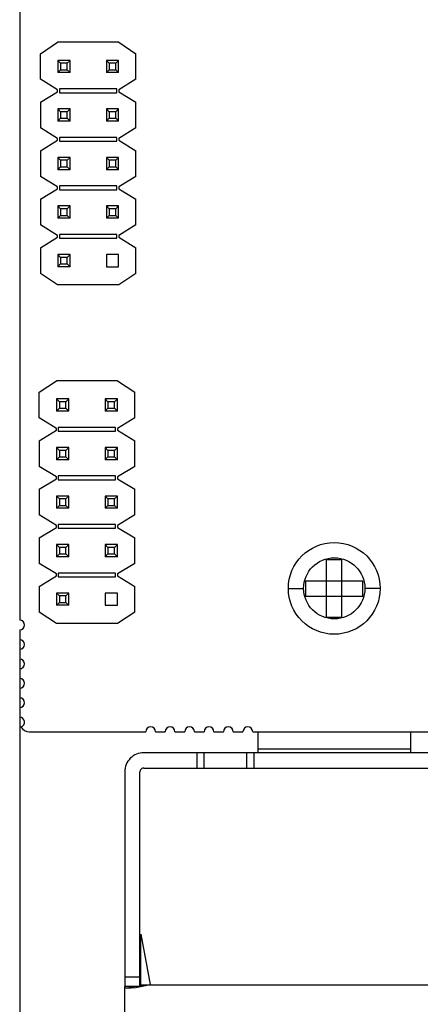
# Model space of a CAD drawing. Header units: millimetres. Extents: x 137 to 398, y 52 to 260.
# Tile 5 of 16: x 190 to 204, y 105 to 140. Entities that reach past the tile are written whole.
import ezdxf

# ---------------------------------------------------------------- set-up
doc = ezdxf.new("R2010")
doc.units = ezdxf.units.MM
doc.header["$LTSCALE"] = 23.1
doc.header["$PDMODE"] = 3
doc.header["$PDSIZE"] = 8
doc.layers.get('0').update_dxf_attribs({"linetype": 'CONTINUOUS'})
doc.layers.get('Defpoints').update_dxf_attribs({"linetype": 'CONTINUOUS'})
doc.layers.add('20_ALL_FEATURES', color=7, linetype='CONTINUOUS')
doc.layers.add('51__DRAFT_DIMS', color=7, linetype='CONTINUOUS')
doc.styles.get("Standard").update_dxf_attribs({"font": 'simfang.ttf'})
doc.dimstyles.new('DIMSTYLE_1', dxfattribs={"dimtxt": 3, "dimasz": 3, "dimexe": 2.5, "dimexo": 0.5, "dimgap": 0.75, "dimtad": 1, "dimdec": 1, "dimlfac": 1.5, "dimdsep": 46, "dimtxsty": 'STANDARD', "dimblk": '_FILLED', "dimblk1": '_FILLED', "dimblk2": '_FILLED', "dimcen": 0.09, "dimclrt": 3, "dimazin": 2, "dimtp": 0.3, "dimtm": 0.3, "dimtfac": 1, "dimtdec": 1, "dimtofl": 0, "dimtmove": 0, "dimatfit": 3, "dimldrblk": '_FILLED', "dimfxl": 1, "dimtolj": 1, "dimarcsym": 0})
doc.dimstyles.new('DIMSTYLE_2', dxfattribs={"dimtxt": 3, "dimasz": 3, "dimexe": 2.5, "dimexo": 0.5, "dimgap": 0.75, "dimtad": 1, "dimdec": 1, "dimlfac": 1.5, "dimdsep": 46, "dimtxsty": 'STANDARD', "dimblk": '_FILLED', "dimblk1": '_FILLED', "dimblk2": '_FILLED', "dimcen": 0.09, "dimclrt": 3, "dimazin": 2, "dimtp": 0.5, "dimtm": 0.5, "dimtfac": 1, "dimtdec": 1, "dimtofl": 0, "dimtmove": 0, "dimatfit": 3, "dimldrblk": '_FILLED', "dimfxl": 1, "dimtolj": 1, "dimarcsym": 0})

# ---------------------------------------------------------------- blocks, each defined once
blk = doc.blocks.new('_FILLED')
at = {"color": 0, "linetype": 'ByBlock'}
blk.add_solid([(0, 0), (-1, 0.167), (-1, -0.167)], dxfattribs=at)
blk = doc.blocks.new('*D15')
at = {"layer": '51__DRAFT_DIMS', "color": 0, "lineweight": -2}
for p, q in [((189.761, 118.451), (189.761, 83.585)), ((273.965, 113.533), (273.965, 83.585)), ((192.761, 86.085), (270.965, 86.085))]:
    blk.add_line(p, q, dxfattribs=at)
at = {"layer": 'Defpoints', "color": 0}
for p in [(189.761, 118.951), (273.965, 114.033), (273.965, 86.085)]:
    blk.add_point(p, dxfattribs=at)
at = {"layer": '51__DRAFT_DIMS', "color": 0, "linetype": 'ByBlock', "lineweight": -2, "xscale": 3, "yscale": 3, "zscale": 3}
for p, rotation in [((189.761, 86.085), 179.9999942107), ((273.965, 86.085), 359.9999942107)]:
    blk.add_blockref('_FILLED', p, dxfattribs=dict(at, rotation=rotation))
at = {"layer": '51__DRAFT_DIMS', "color": 3, "insert": (231.282, 90.835), "char_height": 3, "attachment_point": 2, "rotation": 360, "line_spacing_factor": 0.9}
blk.add_mtext('\\A1;\\A1;{\\fFZLanTingHei-R-GBK|b0|i0|c134|p2;\\H1.333333x;\\C0;126.3}', dxfattribs=at)
blk = doc.blocks.new('*D16')
at = {"layer": '51__DRAFT_DIMS', "color": 0, "lineweight": -2}
for p, q in [((263.861, 144.888), (263.861, 90.033)), ((189.761, 118.451), (189.761, 90.033)), ((192.761, 92.533), (260.861, 92.533))]:
    blk.add_line(p, q, dxfattribs=at)
at = {"layer": 'Defpoints', "color": 0}
for p in [(263.861, 145.388), (189.761, 118.951), (263.861, 92.533)]:
    blk.add_point(p, dxfattribs=at)
at = {"layer": '51__DRAFT_DIMS', "color": 0, "linetype": 'ByBlock', "lineweight": -2, "xscale": 3, "yscale": 3, "zscale": 3}
for p, rotation in [((189.761, 92.533), 179.9999942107), ((263.861, 92.533), 359.9999942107)]:
    blk.add_blockref('_FILLED', p, dxfattribs=dict(at, rotation=rotation))
at = {"layer": '51__DRAFT_DIMS', "color": 3, "insert": (227.085, 97.283), "char_height": 3, "attachment_point": 2, "rotation": 360, "line_spacing_factor": 0.9}
blk.add_mtext('\\A1;\\A1;{\\fFZLanTingHei-R-GBK|b0|i0|c134|p2;\\H1.333333x;\\C0;111.1}', dxfattribs=at)
blk = doc.blocks.new('*D17')
at = {"layer": '51__DRAFT_DIMS', "color": 0, "lineweight": -2}
for p, q in [((263.861, 144.888), (263.861, 96.588)), ((193.421, 106.008), (193.421, 96.588)), ((196.421, 99.088), (260.861, 99.088))]:
    blk.add_line(p, q, dxfattribs=at)
at = {"layer": 'Defpoints', "color": 0}
for p in [(263.861, 145.388), (193.421, 106.508), (263.861, 99.088)]:
    blk.add_point(p, dxfattribs=at)
at = {"layer": '51__DRAFT_DIMS', "color": 0, "linetype": 'ByBlock', "lineweight": -2, "xscale": 3, "yscale": 3, "zscale": 3}
for p, rotation in [((193.421, 99.088), 179.9999942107), ((263.861, 99.088), 359.9999942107)]:
    blk.add_blockref('_FILLED', p, dxfattribs=dict(at, rotation=rotation))
at = {"layer": '51__DRAFT_DIMS', "color": 3, "insert": (228.611, 103.838), "char_height": 3, "attachment_point": 2, "rotation": 360, "line_spacing_factor": 0.9}
blk.add_mtext('\\A1;\\A1;{\\fFZLanTingHei-R-GBK|b0|i0|c134|p2;\\H1.333333x;\\C0;105.7}', dxfattribs=at)
blk = doc.blocks.new('*D18')
at = {"layer": '51__DRAFT_DIMS', "color": 0, "lineweight": -2}
for p, q in [((251.38, 226.721), (285.536, 226.721)), ((283.036, 223.721), (283.036, 109.067)), ((193.985, 106.067), (285.536, 106.067))]:
    blk.add_line(p, q, dxfattribs=at)
at = {"layer": 'Defpoints', "color": 0}
for p in [(250.88, 226.721), (193.485, 106.067), (283.036, 106.067)]:
    blk.add_point(p, dxfattribs=at)
at = {"layer": '51__DRAFT_DIMS', "color": 0, "linetype": 'ByBlock', "lineweight": -2, "xscale": 3, "yscale": 3, "zscale": 3}
for p, rotation in [((283.036, 226.721), 89.99999421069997), ((283.036, 106.067), 269.9999942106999)]:
    blk.add_blockref('_FILLED', p, dxfattribs=dict(at, rotation=rotation))
at = {"layer": '51__DRAFT_DIMS', "color": 3, "insert": (278.286, 166.388), "char_height": 3, "attachment_point": 2, "rotation": 90, "line_spacing_factor": 0.9}
blk.add_mtext('\\A1;\\A1;{\\fFZLanTingHei-R-GBK|b0|i0|c134|p2;\\H1.333333x;\\C0;181}', dxfattribs=at)

msp = doc.modelspace()

# ---------------------------------------------------------------- linework, layer by layer
at = {"layer": '20_ALL_FEATURES', "color": 0}
for p, q in [((189.7612, 168.9461), (189.7612, 118.7897)), ((190.4823, 138.5633), (191.0826, 138.9635)), ((193.217, 138.9635), (191.0826, 138.9635)), ((193.217, 138.9635), (193.8173, 138.5633)), ((190.4823, 137.6695), (190.4823, 138.5633)), ((193.8173, 137.6695), (193.8173, 138.5633)), ((191.0893, 138.3298), (191.1894, 138.2298)), ((191.0893, 138.3298), (191.0893, 137.903)), ((191.5162, 138.3298), (191.0893, 138.3298)), ((191.1894, 138.2298), (191.1894, 138.003)), ((191.4161, 138.2298), (191.1894, 138.2298)), ((191.4161, 138.2298), (191.5162, 138.3298)), ((191.4161, 138.003), (191.4161, 138.2298)), ((191.5162, 137.903), (191.5162, 138.3298)), ((192.7835, 138.3298), (192.8835, 138.2298)), ((192.7835, 138.3298), (192.7835, 137.903)), ((193.2104, 138.3298), (192.7835, 138.3298)), ((192.8835, 138.2298), (192.8835, 138.003)), ((193.1103, 138.2298), (192.8835, 138.2298)), ((193.1103, 138.2298), (193.2104, 138.3298)), ((193.1103, 138.003), (193.1103, 138.2298)), ((193.2104, 137.903), (193.2104, 138.3298)), ((191.1894, 138.003), (191.0893, 137.903)), ((191.5162, 137.903), (191.0893, 137.903)), ((191.1894, 138.003), (191.4161, 138.003)), ((191.4161, 138.003), (191.5162, 137.903)), ((192.8835, 138.003), (192.7835, 137.903)), ((193.2104, 137.903), (192.7835, 137.903)), ((192.8835, 138.003), (193.1103, 138.003)), ((193.1103, 138.003), (193.2104, 137.903)), ((191.0826, 137.3027), (190.4823, 137.6695)), ((193.8173, 137.6695), (193.217, 137.3027)), ((190.4823, 136.8691), (191.0826, 137.236)), ((191.0826, 137.236), (191.0826, 137.3027)), ((191.1493, 137.336), (191.1493, 137.2026)), ((193.1503, 137.336), (191.1493, 137.336)), ((191.1493, 137.2026), (193.1503, 137.2026)), ((193.1503, 137.2026), (193.1503, 137.336)), ((193.217, 137.3027), (193.217, 137.236)), ((193.217, 137.236), (193.8173, 136.8691)), ((190.4823, 136.8691), (190.4823, 135.9753)), ((193.8173, 135.9753), (193.8173, 136.8691)), ((191.0893, 136.6357), (191.1894, 136.5356)), ((191.0893, 136.6357), (191.0893, 136.2088)), ((191.5162, 136.6357), (191.0893, 136.6357)), ((191.1894, 136.5356), (191.1894, 136.3088)), ((191.4161, 136.5356), (191.1894, 136.5356)), ((191.4161, 136.5356), (191.5162, 136.6357)), ((191.4161, 136.3088), (191.4161, 136.5356)), ((191.5162, 136.2088), (191.5162, 136.6357)), ((192.7835, 136.6357), (192.8835, 136.5356)), ((192.7835, 136.6357), (192.7835, 136.2088)), ((193.2104, 136.6357), (192.7835, 136.6357)), ((192.8835, 136.5356), (192.8835, 136.3088)), ((193.1103, 136.5356), (192.8835, 136.5356)), ((193.1103, 136.5356), (193.2104, 136.6357)), ((193.1103, 136.3088), (193.1103, 136.5356)), ((193.2104, 136.2088), (193.2104, 136.6357)), ((191.1894, 136.3088), (191.0893, 136.2088)), ((191.5162, 136.2088), (191.0893, 136.2088)), ((191.1894, 136.3088), (191.4161, 136.3088)), ((191.4161, 136.3088), (191.5162, 136.2088)), ((192.8835, 136.3088), (192.7835, 136.2088)), ((193.2104, 136.2088), (192.7835, 136.2088)), ((192.8835, 136.3088), (193.1103, 136.3088)), ((193.1103, 136.3088), (193.2104, 136.2088)), ((191.0826, 135.6085), (190.4823, 135.9753)), ((193.8173, 135.9753), (193.217, 135.6085)), ((190.4823, 135.1749), (191.0826, 135.5418)), ((191.0826, 135.5418), (191.0826, 135.6085)), ((191.1493, 135.6418), (191.1493, 135.5084)), ((193.1503, 135.6418), (191.1493, 135.6418)), ((191.1493, 135.5084), (193.1503, 135.5084)), ((193.1503, 135.5084), (193.1503, 135.6418)), ((193.217, 135.6085), (193.217, 135.5418)), ((193.217, 135.5418), (193.8173, 135.1749)), ((190.4823, 135.1749), (190.4823, 134.2811)), ((193.8173, 134.2811), (193.8173, 135.1749)), ((191.0893, 134.9415), (191.1894, 134.8414)), ((191.0893, 134.9415), (191.0893, 134.5146)), ((191.5162, 134.9415), (191.0893, 134.9415)), ((191.1894, 134.8414), (191.1894, 134.6146)), ((191.4161, 134.8414), (191.1894, 134.8414)), ((191.4161, 134.8414), (191.5162, 134.9415)), ((191.4161, 134.6146), (191.4161, 134.8414)), ((191.5162, 134.5146), (191.5162, 134.9415)), ((192.7835, 134.9415), (192.8835, 134.8414)), ((192.7835, 134.9415), (192.7835, 134.5146)), ((193.2104, 134.9415), (192.7835, 134.9415)), ((192.8835, 134.8414), (192.8835, 134.6146)), ((193.1103, 134.8414), (192.8835, 134.8414)), ((193.1103, 134.8414), (193.2104, 134.9415)), ((193.1103, 134.6146), (193.1103, 134.8414)), ((193.2104, 134.5146), (193.2104, 134.9415)), ((191.1894, 134.6146), (191.0893, 134.5146)), ((191.5162, 134.5146), (191.0893, 134.5146)), ((191.1894, 134.6146), (191.4161, 134.6146)), ((191.4161, 134.6146), (191.5162, 134.5146)), ((192.8835, 134.6146), (192.7835, 134.5146)), ((193.2104, 134.5146), (192.7835, 134.5146)), ((192.8835, 134.6146), (193.1103, 134.6146)), ((193.1103, 134.6146), (193.2104, 134.5146)), ((191.0826, 133.9143), (190.4823, 134.2811)), ((193.8173, 134.2811), (193.217, 133.9143)), ((190.4823, 133.4807), (191.0826, 133.8476)), ((191.0826, 133.8476), (191.0826, 133.9143)), ((191.1493, 133.9476), (191.1493, 133.8142)), ((193.1503, 133.9476), (191.1493, 133.9476)), ((191.1493, 133.8142), (193.1503, 133.8142)), ((193.1503, 133.8142), (193.1503, 133.9476)), ((193.217, 133.9143), (193.217, 133.8476)), ((193.217, 133.8476), (193.8173, 133.4807)), ((190.4823, 133.4807), (190.4823, 132.587)), ((193.8173, 132.587), (193.8173, 133.4807)), ((191.0893, 133.2473), (191.1894, 133.1472)), ((191.0893, 133.2473), (191.0893, 132.8204)), ((191.5162, 133.2473), (191.0893, 133.2473)), ((191.1894, 133.1472), (191.1894, 132.9205)), ((191.4161, 133.1472), (191.1894, 133.1472)), ((191.4161, 133.1472), (191.5162, 133.2473)), ((191.4161, 132.9205), (191.4161, 133.1472)), ((191.5162, 132.8204), (191.5162, 133.2473)), ((192.7835, 133.2473), (192.8835, 133.1472)), ((192.7835, 133.2473), (192.7835, 132.8204)), ((193.2104, 133.2473), (192.7835, 133.2473)), ((192.8835, 133.1472), (192.8835, 132.9205)), ((193.1103, 133.1472), (192.8835, 133.1472)), ((193.1103, 133.1472), (193.2104, 133.2473)), ((193.1103, 132.9205), (193.1103, 133.1472)), ((193.2104, 132.8204), (193.2104, 133.2473)), ((191.1894, 132.9205), (191.0893, 132.8204)), ((191.5162, 132.8204), (191.0893, 132.8204)), ((191.1894, 132.9205), (191.4161, 132.9205)), ((191.4161, 132.9205), (191.5162, 132.8204)), ((192.8835, 132.9205), (192.7835, 132.8204)), ((193.2104, 132.8204), (192.7835, 132.8204)), ((192.8835, 132.9205), (193.1103, 132.9205)), ((193.1103, 132.9205), (193.2104, 132.8204)), ((191.0826, 132.2201), (190.4823, 132.587)), ((193.8173, 132.587), (193.217, 132.2201)), ((190.4823, 131.7866), (191.0826, 132.1534)), ((191.0826, 132.1534), (191.0826, 132.2201)), ((191.1493, 132.2535), (191.1493, 132.1201)), ((193.1503, 132.2535), (191.1493, 132.2535)), ((191.1493, 132.1201), (193.1503, 132.1201)), ((193.1503, 132.1201), (193.1503, 132.2535)), ((193.217, 132.2201), (193.217, 132.1534)), ((193.217, 132.1534), (193.8173, 131.7866)), ((190.4823, 131.7866), (190.4823, 130.8928)), ((193.8173, 130.8928), (193.8173, 131.7866)), ((191.0893, 131.5531), (191.1894, 131.4531)), ((191.0893, 131.5531), (191.0893, 131.1262)), ((191.5162, 131.5531), (191.0893, 131.5531)), ((191.1894, 131.4531), (191.1894, 131.2263)), ((191.4161, 131.4531), (191.1894, 131.4531)), ((191.4161, 131.4531), (191.5162, 131.5531)), ((191.4161, 131.2263), (191.4161, 131.4531)), ((191.5162, 131.1262), (191.5162, 131.5531)), ((192.7835, 131.5531), (192.7835, 131.1262)), ((193.2104, 131.5531), (192.7835, 131.5531)), ((193.2104, 131.1262), (193.2104, 131.5531)), ((191.1894, 131.2263), (191.0893, 131.1262)), ((191.5162, 131.1262), (191.0893, 131.1262)), ((191.1894, 131.2263), (191.4161, 131.2263)), ((191.4161, 131.2263), (191.5162, 131.1262)), ((192.7835, 131.1262), (193.2104, 131.1262)), ((191.0826, 130.4926), (190.4823, 130.8928)), ((193.8173, 130.8928), (193.217, 130.4926)), ((193.217, 130.4926), (191.0826, 130.4926)), ((190.44, 126.7464), (191.0403, 127.1466)), ((193.1747, 127.1466), (191.0403, 127.1466)), ((193.1747, 127.1466), (193.775, 126.7464)), ((190.44, 125.8526), (190.44, 126.7464)), ((191.047, 126.5129), (191.147, 126.4129)), ((191.047, 126.5129), (191.047, 126.086)), ((191.4738, 126.5129), (191.047, 126.5129)), ((191.3738, 126.4129), (191.4738, 126.5129)), ((191.4738, 126.086), (191.4738, 126.5129)), ((192.7411, 126.5129), (192.8412, 126.4129)), ((192.7411, 126.5129), (192.7411, 126.086)), ((193.168, 126.5129), (192.7411, 126.5129)), ((193.068, 126.4129), (193.168, 126.5129)), ((193.168, 126.086), (193.168, 126.5129)), ((193.775, 125.8526), (193.775, 126.7464)), ((191.147, 126.1861), (191.047, 126.086)), ((191.147, 126.4129), (191.147, 126.1861)), ((191.3738, 126.4129), (191.147, 126.4129)), ((191.147, 126.1861), (191.3738, 126.1861)), ((191.3738, 126.1861), (191.3738, 126.4129)), ((191.3738, 126.1861), (191.4738, 126.086)), ((192.8412, 126.1861), (192.7411, 126.086)), ((192.8412, 126.4129), (192.8412, 126.1861)), ((193.068, 126.4129), (192.8412, 126.4129)), ((192.8412, 126.1861), (193.068, 126.1861)), ((193.068, 126.1861), (193.068, 126.4129)), ((193.068, 126.1861), (193.168, 126.086)), ((191.0403, 125.4857), (190.44, 125.8526)), ((191.4738, 126.086), (191.047, 126.086)), ((193.168, 126.086), (192.7411, 126.086)), ((193.775, 125.8526), (193.1747, 125.4857)), ((191.0403, 125.419), (191.0403, 125.4857)), ((191.107, 125.5191), (191.107, 125.3857)), ((193.108, 125.5191), (191.107, 125.5191)), ((193.108, 125.3857), (193.108, 125.5191)), ((193.1747, 125.4857), (193.1747, 125.419)), ((190.44, 125.0522), (191.0403, 125.419)), ((191.107, 125.3857), (193.108, 125.3857)), ((193.1747, 125.419), (193.775, 125.0522)), ((190.44, 125.0522), (190.44, 124.1584)), ((191.047, 124.8187), (191.147, 124.7187)), ((191.047, 124.8187), (191.047, 124.3919)), ((191.4738, 124.8187), (191.047, 124.8187)), ((191.3738, 124.7187), (191.4738, 124.8187)), ((191.4738, 124.3919), (191.4738, 124.8187)), ((192.7411, 124.8187), (192.8412, 124.7187)), ((192.7411, 124.8187), (192.7411, 124.3919)), ((193.168, 124.8187), (192.7411, 124.8187)), ((193.068, 124.7187), (193.168, 124.8187)), ((193.168, 124.3919), (193.168, 124.8187)), ((193.775, 124.1584), (193.775, 125.0522)), ((191.147, 124.4919), (191.047, 124.3919)), ((191.147, 124.7187), (191.147, 124.4919)), ((191.3738, 124.7187), (191.147, 124.7187)), ((191.147, 124.4919), (191.3738, 124.4919)), ((191.3738, 124.4919), (191.3738, 124.7187)), ((191.3738, 124.4919), (191.4738, 124.3919)), ((192.8412, 124.4919), (192.7411, 124.3919)), ((192.8412, 124.7187), (192.8412, 124.4919)), ((193.068, 124.7187), (192.8412, 124.7187)), ((192.8412, 124.4919), (193.068, 124.4919)), ((193.068, 124.4919), (193.068, 124.7187)), ((193.068, 124.4919), (193.168, 124.3919)), ((191.0403, 123.7916), (190.44, 124.1584)), ((191.4738, 124.3919), (191.047, 124.3919)), ((193.168, 124.3919), (192.7411, 124.3919)), ((193.775, 124.1584), (193.1747, 123.7916)), ((190.44, 123.358), (191.0403, 123.7249)), ((191.0403, 123.7249), (191.0403, 123.7916)), ((191.107, 123.8249), (191.107, 123.6915)), ((193.108, 123.8249), (191.107, 123.8249)), ((193.108, 123.6915), (193.108, 123.8249)), ((193.1747, 123.7916), (193.1747, 123.7249)), ((193.1747, 123.7249), (193.775, 123.358)), ((191.107, 123.6915), (193.108, 123.6915)), ((190.44, 123.358), (190.44, 122.4642)), ((191.047, 123.1246), (191.147, 123.0245)), ((191.047, 123.1246), (191.047, 122.6977)), ((191.4738, 123.1246), (191.047, 123.1246)), ((191.3738, 123.0245), (191.4738, 123.1246)), ((191.4738, 122.6977), (191.4738, 123.1246)), ((192.7411, 123.1246), (192.8412, 123.0245)), ((192.7411, 123.1246), (192.7411, 122.6977)), ((193.168, 123.1246), (192.7411, 123.1246)), ((193.068, 123.0245), (193.168, 123.1246)), ((193.168, 122.6977), (193.168, 123.1246)), ((193.775, 122.4642), (193.775, 123.358)), ((191.147, 122.7977), (191.047, 122.6977)), ((191.4738, 122.6977), (191.047, 122.6977)), ((191.147, 123.0245), (191.147, 122.7977)), ((191.3738, 123.0245), (191.147, 123.0245)), ((191.147, 122.7977), (191.3738, 122.7977)), ((191.3738, 122.7977), (191.3738, 123.0245)), ((191.3738, 122.7977), (191.4738, 122.6977)), ((192.8412, 122.7977), (192.7411, 122.6977)), ((193.168, 122.6977), (192.7411, 122.6977)), ((192.8412, 123.0245), (192.8412, 122.7977)), ((193.068, 123.0245), (192.8412, 123.0245)), ((192.8412, 122.7977), (193.068, 122.7977)), ((193.068, 122.7977), (193.068, 123.0245)), ((193.068, 122.7977), (193.168, 122.6977)), ((191.0403, 122.0974), (190.44, 122.4642)), ((193.775, 122.4642), (193.1747, 122.0974)), ((190.44, 121.6638), (191.0403, 122.0307)), ((191.0403, 122.0307), (191.0403, 122.0974)), ((193.108, 122.1307), (191.107, 122.1307)), ((191.107, 122.1307), (191.107, 121.9973)), ((193.108, 121.9973), (193.108, 122.1307)), ((193.1747, 122.0974), (193.1747, 122.0307)), ((193.1747, 122.0307), (193.775, 121.6638)), ((190.44, 121.6638), (190.44, 120.7701)), ((191.107, 121.9973), (193.108, 121.9973)), ((193.775, 120.7701), (193.775, 121.6638)), ((191.047, 121.4304), (191.147, 121.3303)), ((191.4738, 121.4304), (191.047, 121.4304)), ((191.047, 121.4304), (191.047, 121.0035)), ((191.3738, 121.3303), (191.147, 121.3303)), ((191.147, 121.3303), (191.147, 121.1036)), ((191.3738, 121.3303), (191.4738, 121.4304)), ((191.3738, 121.1036), (191.3738, 121.3303)), ((191.4738, 121.0035), (191.4738, 121.4304)), ((192.7411, 121.4304), (192.8412, 121.3303)), ((193.168, 121.4304), (192.7411, 121.4304)), ((192.7411, 121.4304), (192.7411, 121.0035)), ((193.068, 121.3303), (192.8412, 121.3303)), ((192.8412, 121.3303), (192.8412, 121.1036)), ((193.068, 121.3303), (193.168, 121.4304)), ((193.068, 121.1036), (193.068, 121.3303)), ((193.168, 121.0035), (193.168, 121.4304)), ((191.147, 121.1036), (191.047, 121.0035)), ((191.4738, 121.0035), (191.047, 121.0035)), ((191.147, 121.1036), (191.3738, 121.1036)), ((191.3738, 121.1036), (191.4738, 121.0035)), ((192.8412, 121.1036), (192.7411, 121.0035)), ((193.168, 121.0035), (192.7411, 121.0035)), ((192.8412, 121.1036), (193.068, 121.1036)), ((193.068, 121.1036), (193.168, 121.0035)), ((191.0403, 120.4032), (190.44, 120.7701)), ((193.775, 120.7701), (193.1747, 120.4032)), ((201.0002, 120.9012), (200.4666, 120.9012)), ((200.4666, 118.9002), (200.4666, 120.9012)), ((201.0002, 118.9002), (201.0002, 120.9012)), ((190.44, 119.9697), (191.0403, 120.3365)), ((191.0403, 120.3365), (191.0403, 120.4032)), ((193.108, 120.4366), (191.107, 120.4366)), ((191.107, 120.4366), (191.107, 120.3032)), ((191.107, 120.3032), (193.108, 120.3032)), ((193.108, 120.3032), (193.108, 120.4366)), ((193.1747, 120.4032), (193.1747, 120.3365)), ((193.1747, 120.3365), (193.775, 119.9697)), ((190.44, 119.9697), (190.44, 119.0759)), ((193.775, 119.0759), (193.775, 119.9697)), ((199.7329, 120.1675), (201.7339, 120.1675)), ((199.7329, 120.1675), (199.7329, 119.6339)), ((201.7339, 119.6339), (201.7339, 120.1675)), ((191.047, 119.7362), (191.147, 119.6362)), ((191.4738, 119.7362), (191.047, 119.7362)), ((191.047, 119.7362), (191.047, 119.3093)), ((191.3738, 119.6362), (191.147, 119.6362)), ((191.147, 119.6362), (191.147, 119.4094)), ((191.3738, 119.6362), (191.4738, 119.7362)), ((191.3738, 119.4094), (191.3738, 119.6362)), ((191.4738, 119.3093), (191.4738, 119.7362)), ((193.168, 119.7362), (192.7411, 119.7362)), ((192.7411, 119.7362), (192.7411, 119.3093)), ((193.168, 119.3093), (193.168, 119.7362)), ((199.1326, 119.9007), (199.6662, 119.9007)), ((199.7329, 119.6339), (201.7339, 119.6339)), ((202.3342, 119.9007), (201.8006, 119.9007)), ((191.147, 119.4094), (191.047, 119.3093)), ((191.4738, 119.3093), (191.047, 119.3093)), ((191.147, 119.4094), (191.3738, 119.4094)), ((191.3738, 119.4094), (191.4738, 119.3093)), ((192.7411, 119.3093), (193.168, 119.3093)), ((191.0403, 118.6757), (190.44, 119.0759)), ((193.775, 119.0759), (193.1747, 118.6757)), ((193.1747, 118.6757), (191.0403, 118.6757)), ((200.4666, 118.9002), (201.0002, 118.9002)), ((189.7612, 118.4509), (189.7612, 118.112)), ((189.7612, 117.7732), (189.7612, 117.4344)), ((189.7612, 117.0955), (189.7612, 116.7567)), ((189.7612, 116.4178), (189.7612, 116.079)), ((189.7612, 115.7402), (189.7612, 115.4013)), ((190.0947, 114.8983), (194.1607, 114.8983)), ((194.4995, 114.8983), (194.8383, 114.8983)), ((195.1772, 114.8983), (195.516, 114.8983)), ((195.8548, 114.8983), (196.1937, 114.8983)), ((196.5325, 114.8983), (196.8713, 114.8983)), ((197.2102, 114.8983), (197.549, 114.8983)), ((197.8879, 114.8983), (204.8522, 114.8983)), ((198.0655, 114.8983), (198.0655, 114.1645)), ((203.4015, 114.1645), (203.4015, 114.8983)), ((270.6052, 114.1645), (194.0902, 114.1645)), ((195.9531, 113.6309), (195.9531, 114.1645)), ((196.1889, 114.1645), (196.1889, 113.6309)), ((197.6877, 113.6309), (197.6877, 114.1645)), ((197.9235, 114.1645), (197.9235, 113.6309)), ((198.0655, 114.2979), (203.4015, 114.2979)), ((193.4232, 113.4975), (193.4232, 106.0071)), ((193.9568, 106.0071), (193.9568, 113.4975)), ((194.0902, 113.6309), (270.6052, 113.6309)), ((193.9923, 107.8353), (194.3139, 106.0702)), ((193.9923, 106.0404), (193.9923, 107.8353)), ((193.4232, 106.3406), (193.9568, 106.3406)), ((193.9568, 106.0071), (193.4232, 106.0071)), ((193.8187, 106.0071), (193.4941, 105.9448)), ((193.4941, 105.9448), (193.8157, 105.9746)), ((193.8157, 105.9746), (194.3139, 106.0702)), ((193.9923, 106.0404), (194.3139, 106.0702))]:
    msp.add_line(p, q, dxfattribs=at)
for radius in [1.6008, 1.0672]:
    msp.add_circle((200.7334, 119.9007), radius, dxfattribs=at)
for centre, radius, start, end in [((189.7612, 118.6203), 0.1694, 269.99999, 89.99999), ((189.7612, 117.9426), 0.1694, 269.99999, 89.99999), ((189.7612, 117.2649), 0.1694, 269.99999, 89.99999), ((189.7612, 116.5873), 0.1694, 269.99999, 89.99999), ((189.7612, 115.9096), 0.1694, 269.99999, 89.99999), ((189.7612, 115.2319), 0.1694, 284.70128, 89.99999), ((190.0947, 115.2318), 0.3335, 209.41513, 269.98345), ((194.3301, 114.8983), 0.1694, 359.99999, 179.99999), ((195.0077, 114.8983), 0.1694, 359.99999, 179.99999), ((195.6854, 114.8983), 0.1694, 359.99999, 179.99999), ((196.3631, 114.8983), 0.1694, 359.99999, 179.99999), ((197.0408, 114.8983), 0.1694, 359.99999, 179.99999), ((197.7184, 114.8983), 0.1694, 359.99999, 179.99999), ((194.0902, 113.4975), 0.667, 89.99999, 179.99999), ((194.0902, 113.4975), 0.1334, 89.99999, 179.99999)]:
    msp.add_arc(centre, radius, start, end, dxfattribs=at)
for points, knots in [([(193.4232, 106.0071), (193.4232, 105.9947), (193.4451, 105.9647), (193.4752, 105.952), (193.4941, 105.9448)], [0, 0, 0, 0, 0.3809239, 1, 1, 1, 1]), ([(193.9923, 106.0404), (193.9829, 106.0354), (193.9686, 106.0279), (193.9568, 106.0132), (193.9568, 106.0071)], [0, 0, 0, 0, 0.635796, 1, 1, 1, 1])]:
    msp.add_open_spline(points, degree=3, knots=knots, dxfattribs=at)

# ---------------------------------------------------------------- dimensions: what is measured, and where the dimension line sits
at = {"layer": '51__DRAFT_DIMS', "color": 0}
for base, p1, p2, angle, dimstyle, picture, middle in [((283.0355, 106.0674), (250.8797, 226.721), (193.4854, 106.0675), 269.99999, 'DIMSTYLE_2', '*D18', (283.0355, 166.3884)), ((263.8611, 92.5332), (189.7612, 118.9509), (263.8611, 145.3882), 359.99999, 'DIMSTYLE_1', '*D16', (227.0846, 92.5332)), ((263.8611, 99.0885), (193.4213, 106.508), (263.8611, 145.3882), 359.99999, 'DIMSTYLE_1', '*D17', (228.6111, 99.0885)), ((273.9647, 86.0851), (189.7612, 118.9509), (273.9647, 114.0326), 359.99999, 'DIMSTYLE_2', '*D15', (231.2825, 86.0851))]:
    dim = msp.add_linear_dim(base=base, p1=p1, p2=p2, angle=angle, text='\\A1;{\\fFZLanTingHei-R-GBK|b0|i0|c134|p2;\\H1.333333x;\\C0;<>}', dimstyle=dimstyle, override={"dimtxsty": 'STANDARD'}, dxfattribs=at)
    dim.commit()
    dim.dimension.update_dxf_attribs({"geometry": picture, "text_midpoint": middle, "dimtype": 160})

doc.saveas('drawing.dxf')
